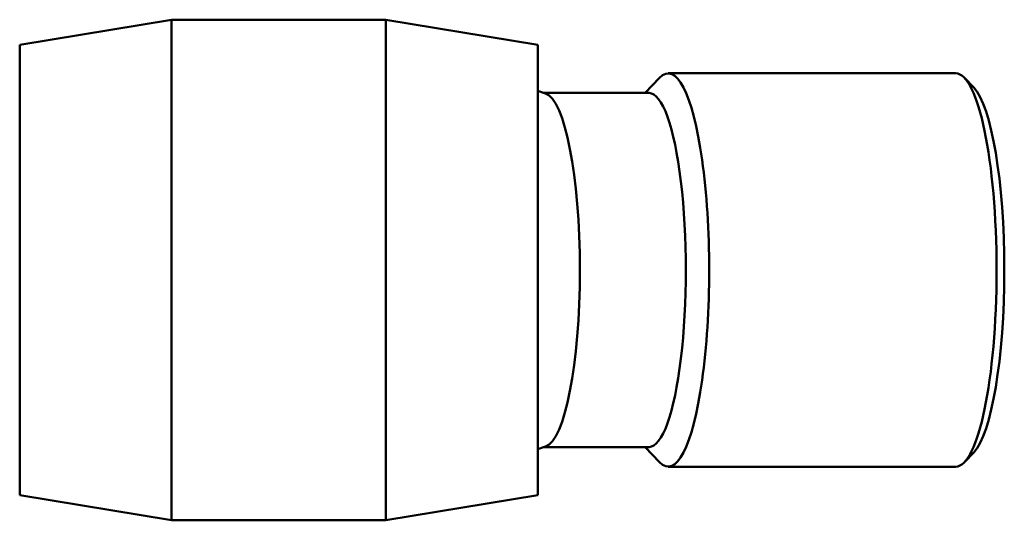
# Model space of a CAD drawing. Header units: millimetres. Extents: x -65 to 1261, y -121 to 1379.
# Tile 5 of 7: x 393 to 669, y 760 to 900. Entities that reach past the tile are written whole.
import ezdxf

# ---------------------------------------------------------------- set-up
doc = ezdxf.new("R2010")
doc.units = ezdxf.units.MM
doc.layers.add('Visible (ISO)', color=7, linetype='Continuous', lineweight=50)

msp = doc.modelspace()

# ---------------------------------------------------------------- linework, layer by layer
at = {"layer": 'Visible (ISO)'}
for p, q in [((393.174, 892.822), (435.674, 899.822)), ((435.674, 759.822), (435.674, 899.822)), ((435.674, 899.822), (495.574, 899.822)), ((495.574, 759.822), (495.574, 899.822)), ((538.074, 892.822), (495.574, 899.822)), ((393.174, 766.822), (393.174, 892.822)), ((538.074, 766.822), (538.074, 892.822)), ((655, 884.822), (574.596, 884.822)), ((568.11, 879.322), (572.165, 883.565)), ((660.045, 880.829), (657.43, 883.565)), ((569.216, 879.322), (539.919, 879.322)), ((569.216, 780.322), (539.919, 780.322)), ((568.11, 780.322), (572.165, 776.079)), ((660.045, 778.815), (657.43, 776.079)), ((655, 774.822), (574.596, 774.822)), ((393.174, 766.822), (435.674, 759.822)), ((538.074, 766.822), (495.574, 759.822)), ((435.674, 759.822), (495.574, 759.822))]:
    msp.add_line(p, q, dxfattribs=at)
for start, end in [(72.46699, 74.9867), (285.0133, 287.53301)]:
    msp.add_arc((524.655, 829.822), 51.8, start, end, dxfattribs=at)
for centre, major_axis, start_param, end_param in [((574.596, 829.822), (0, -55), 6.0689947, 9.6389685), ((655, 829.822), (0, 55), 3.1415927, 6.2831853), ((539.586, 829.822), (0, -49.5), 0.0655918, 3.0760009), ((569.216, 829.822), (0, -49.5), 0, 3.1415927), ((657.738, 829.822), (0, -52.2), 0.2141906, 2.9274021)]:
    msp.add_ellipse(centre, major_axis=major_axis, ratio=0.2079117, start_param=start_param, end_param=end_param, dxfattribs=at)

doc.saveas('drawing.dxf')
